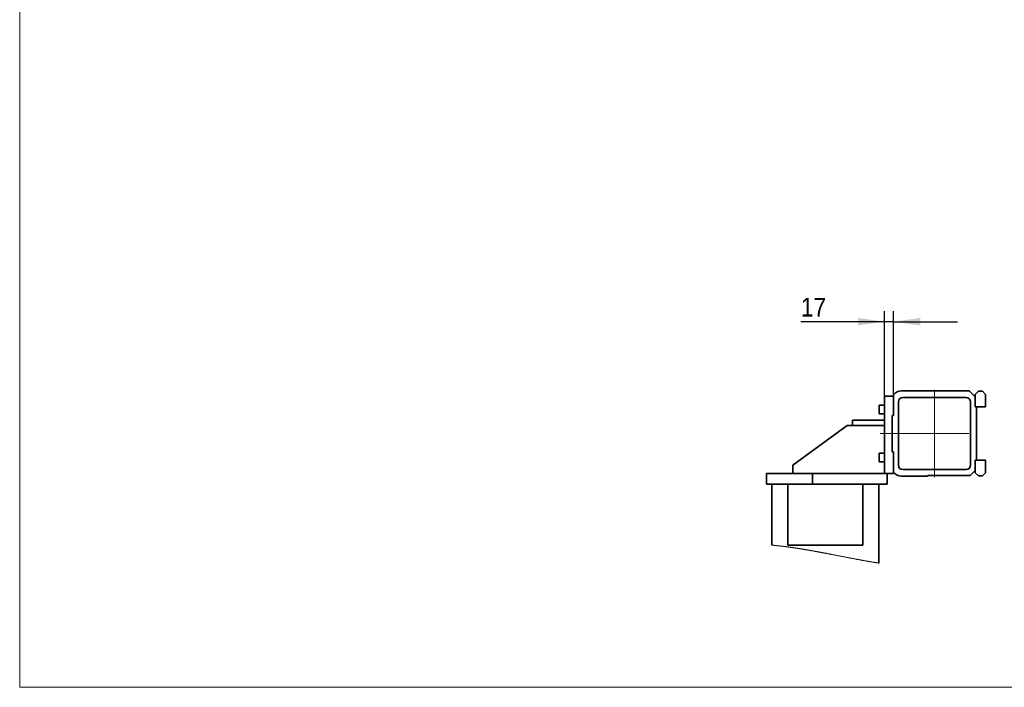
# Model space of a CAD drawing. Header units: millimetres. Extents: x 21 to 401, y 28 to 281.
# Tile 4 of 9: x 226 to 318, y 28 to 91. Entities that reach past the tile are written whole.
import ezdxf

# ---------------------------------------------------------------- set-up
doc = ezdxf.new("R2010")
doc.units = ezdxf.units.MM
doc.linetypes.add('SLD-Durchgehend', pattern=[0])
doc.linetypes.add('SLD-Punktstrich', pattern=[19.05, 15.24, -1.27, 1.27, -1.27])
doc.layers.add('KOPF', color=7, linetype='SLD-Durchgehend')
doc.styles.add('SLDTEXTSTYLE3', font='GOTHIC.TTF', dxfattribs={"width": 0.913})
doc.dimstyles.new('SLDDIMSTYLE7', dxfattribs={"dimtxt": 1.75, "dimasz": 2.5, "dimexe": 0, "dimexo": 0.0625, "dimgap": 0.4375, "dimtad": 1, "dimlfac": 20, "dimrnd": 1e-09, "dimzin": 12, "dimdsep": 46, "dimtxsty": 'SLDTEXTSTYLE3', "dimsah": 1, "dimcen": 0.09, "dimadec": 0, "dimazin": 3, "dimtfac": 1, "dimtmove": 0, "dimatfit": 0, "dimfxl": 1, "dimfrac": 2, "dimtolj": 1, "dimtzin": 12, "dimarcsym": 0})

# ---------------------------------------------------------------- blocks, each defined once
blk = doc.blocks.new('_D_31')
at = {"layer": 'KOPF'}
for p, q in [((306.795, 55.616), (306.795, 63.609)), ((307.645, 55.749), (307.645, 63.609)), ((306.795, 62.609), (298.945, 62.609)), ((307.645, 62.609), (306.795, 62.609)), ((307.645, 62.609), (313.645, 62.609))]:
    blk.add_line(p, q, dxfattribs=at)
for points in [[(306.795, 62.609), (304.295, 62.959), (304.295, 62.259)], [(307.645, 62.609), (310.145, 62.259), (310.145, 62.959)]]:
    blk.add_solid(points, dxfattribs=at)
at = {"layer": 'KOPF', "insert": (298.945, 64.844), "char_height": 1.75, "attachment_point": 1, "style": 'SLDTEXTSTYLE3'}
blk.add_mtext('17', dxfattribs=at)

msp = doc.modelspace()

# ---------------------------------------------------------------- linework, layer by layer
at = {"color": 7, "linetype": 'SLD-Durchgehend', "lineweight": 35}
for p, q in [((307.6452, 55.61614), (306.7952, 55.61614)), ((306.7952, 55.61614), (306.7952, 48.36614)), ((307.6452, 53.81614), (307.6452, 55.74941)), ((308.3702, 56.11614), (314.5702, 56.11614)), ((308.4952, 55.49114), (314.4452, 55.49114)), ((314.76698, 56.09437), (315.2952, 55.56614)), ((315.5952, 56.09114), (315.2952, 55.79114)), ((315.2952, 55.79114), (315.2952, 54.61614)), ((315.2952, 55.56614), (315.2952, 54.61614)), ((315.9702, 56.09114), (315.5952, 56.09114)), ((316.2702, 55.79114), (315.9702, 56.09114)), ((316.2702, 54.61614), (316.2702, 55.79114)), ((306.7952, 54.76614), (306.2952, 54.76614)), ((306.2952, 53.96614), (306.2952, 54.76614)), ((308.0952, 49.14114), (308.0952, 55.09114)), ((314.8452, 55.09114), (314.8452, 49.14114)), ((315.2952, 54.61614), (316.2702, 54.61614)), ((315.2952, 54.61614), (315.4202, 54.61614)), ((315.4202, 54.61614), (315.4202, 49.61614)), ((306.2952, 53.96614), (306.7952, 53.96614)), ((307.4952, 50.41614), (307.4952, 53.81614)), ((307.4952, 53.81614), (307.5202, 53.81614)), ((307.5202, 53.81614), (307.6452, 53.81614)), ((307.5202, 50.41614), (307.5202, 53.81614)), ((303.2952, 52.86614), (298.1952, 49.14786)), ((303.79735, 52.86614), (303.2952, 52.86614)), ((303.79735, 53.36614), (303.79735, 52.86614)), ((306.7952, 53.36614), (303.79735, 53.36614)), ((303.79735, 52.86614), (306.7952, 52.86614)), ((306.7952, 50.26614), (306.2952, 50.26614)), ((306.2952, 49.46614), (306.2952, 50.26614)), ((307.5202, 50.41614), (307.4952, 50.41614)), ((307.6452, 50.41614), (307.5202, 50.41614)), ((307.6452, 48.48288), (307.6452, 50.41614)), ((298.1952, 49.14786), (298.1952, 48.36614)), ((306.2952, 49.46614), (306.7952, 49.46614)), ((315.2952, 49.61614), (315.2952, 48.44114)), ((316.2702, 49.61614), (315.2952, 49.61614)), ((315.4202, 49.61614), (315.2952, 49.61614)), ((315.2952, 49.61614), (315.2952, 48.66614)), ((316.2702, 48.44114), (316.2702, 49.61614)), ((295.7452, 47.36614), (295.7452, 48.36614)), ((298.1952, 48.36614), (295.7452, 48.36614)), ((298.1952, 48.36614), (298.25354, 48.36614)), ((300.0452, 48.36614), (298.25354, 48.36614)), ((300.0452, 47.36614), (300.0452, 48.36614)), ((307.0452, 48.36614), (300.0452, 48.36614)), ((306.7952, 48.36614), (307.6452, 48.36614)), ((307.0452, 47.36614), (307.0452, 48.36614)), ((307.6452, 48.36614), (307.6452, 48.48288)), ((310.7952, 48.11614), (308.3702, 48.11614)), ((314.4452, 48.74114), (308.4952, 48.74114)), ((310.8702, 48.19114), (310.7952, 48.11614)), ((314.8202, 48.19114), (310.8702, 48.19114)), ((315.2952, 48.66614), (314.8202, 48.19114)), ((315.2952, 48.44114), (315.5952, 48.14114)), ((315.5952, 48.14114), (315.9702, 48.14114)), ((315.9702, 48.14114), (316.2702, 48.44114)), ((297.7452, 47.36614), (295.7452, 47.36614)), ((296.2452, 41.65729), (296.2452, 47.36614)), ((297.7452, 47.36614), (297.85937, 47.36614)), ((297.7452, 47.36614), (297.7452, 41.66614)), ((300.0452, 47.36614), (297.85937, 47.36614)), ((307.0452, 47.36614), (300.0452, 47.36614)), ((304.7452, 47.36614), (304.7452, 41.66614)), ((306.2452, 39.97465), (306.2452, 47.36614)), ((297.7452, 41.66614), (304.7452, 41.66614))]:
    msp.add_line(p, q, dxfattribs=at)
at = {"color": 7, "linetype": 'SLD-Durchgehend', "lineweight": 18, "flags": 128}
msp.add_lwpolyline([(296.2452, 41.65729), (296.26953, 41.65509), (296.29385, 41.65286), (296.31818, 41.65061), (296.34251, 41.64835), (296.36684, 41.64606), (296.39117, 41.64376), (296.41551, 41.64143), (296.43781, 41.63929), (296.46012, 41.63712), (296.48243, 41.63494), (296.50474, 41.63275), (296.52705, 41.63054), (296.54936, 41.62831), (296.57167, 41.62606), (296.59399, 41.6238), (296.6163, 41.62153), (296.63862, 41.61924), (296.66093, 41.61693), (296.68325, 41.6146), (296.7043, 41.6124), (296.72534, 41.61018), (296.74639, 41.60795), (296.76744, 41.6057), (296.78848, 41.60344), (296.81081, 41.60103), (296.83313, 41.59861), (296.85546, 41.59616), (296.87779, 41.59371), (296.90012, 41.59123), (296.92245, 41.58875), (296.9435, 41.58639), (296.96456, 41.58402), (296.98562, 41.58163), (297.00668, 41.57923), (297.02774, 41.57682), (297.05124, 41.57411), (297.07475, 41.57139), (297.09826, 41.56865), (297.12176, 41.56589), (297.14527, 41.56312), (297.16879, 41.56033), (297.1923, 41.55753), (297.21581, 41.55471), (297.23816, 41.55202), (297.26051, 41.54931), (297.28286, 41.54659), (297.30521, 41.54385), (297.32756, 41.5411), (297.34991, 41.53834), (297.37626, 41.53506), (297.40261, 41.53177), (297.42895, 41.52846), (297.45531, 41.52512), (297.4822, 41.5217), (297.50909, 41.51826), (297.53598, 41.5148), (297.56288, 41.51133), (297.58977, 41.50783), (297.61667, 41.50431), (297.64357, 41.50078), (297.67048, 41.49722), (297.69738, 41.49365), (297.72429, 41.49006), (297.75119, 41.48645), (297.7781, 41.48282), (297.80502, 41.47917), (297.83193, 41.4755), (297.8566, 41.47213), (297.88128, 41.46873), (297.90595, 41.46533), (297.93063, 41.46191), (297.9553, 41.45847), (297.97998, 41.45502), (298.00685, 41.45124), (298.03372, 41.44745), (298.06059, 41.44364), (298.08746, 41.43981), (298.11433, 41.43597), (298.14073, 41.43218), (298.16713, 41.42837), (298.19353, 41.42455), (298.21993, 41.42071), (298.24687, 41.41677), (298.27381, 41.41282), (298.30076, 41.40885), (298.32771, 41.40487), (298.35465, 41.40086), (298.38161, 41.39685), (298.40856, 41.39281), (298.43551, 41.38876), (298.46247, 41.3847), (298.48943, 41.38062), (298.51639, 41.37652), (298.54335, 41.37241), (298.57032, 41.36828), (298.59728, 41.36413), (298.62695, 41.35956), (298.65661, 41.35496), (298.68628, 41.35035), (298.71596, 41.34572), (298.74563, 41.34107), (298.77261, 41.33683), (298.79959, 41.33257), (298.82657, 41.3283), (298.85356, 41.32402), (298.88054, 41.31972), (298.90753, 41.3154), (298.93452, 41.31108), (298.96422, 41.3063), (298.99391, 41.30151), (299.02361, 41.2967), (299.05331, 41.29187), (299.08301, 41.28703), (299.11271, 41.28217), (299.14242, 41.27729), (299.17213, 41.2724), (299.20184, 41.26749), (299.23155, 41.26257), (299.26074, 41.25772), (299.28993, 41.25285), (299.31912, 41.24797), (299.34831, 41.24307), (299.37841, 41.23801), (299.4085, 41.23294), (299.4386, 41.22784), (299.46871, 41.22274), (299.49881, 41.21762), (299.52892, 41.21248), (299.55903, 41.20733), (299.58914, 41.20216), (299.62069, 41.19673), (299.65224, 41.19129), (299.6838, 41.18583), (299.71536, 41.18036), (299.74692, 41.17487), (299.77848, 41.16937), (299.81005, 41.16385), (299.84162, 41.15832), (299.87319, 41.15277), (299.90476, 41.14721), (299.93634, 41.14164), (299.96792, 41.13605), (300.00515, 41.12944), (300.04238, 41.12282), (300.07961, 41.11617), (300.11685, 41.10951), (300.15477, 41.10271), (300.19269, 41.09589), (300.23061, 41.08906), (300.26855, 41.0822), (300.30648, 41.07533), (300.34374, 41.06856), (300.38101, 41.06178), (300.41828, 41.05498), (300.45555, 41.04816), (300.49359, 41.04119), (300.53164, 41.0342), (300.56969, 41.0272), (300.60774, 41.02018), (300.6458, 41.01315), (300.68386, 41.0061), (300.72193, 40.99904), (300.75992, 40.99198), (300.79791, 40.9849), (300.8359, 40.97781), (300.87391, 40.97071), (300.91191, 40.96359), (300.94924, 40.95659), (300.98658, 40.94958), (301.02392, 40.94255), (301.06127, 40.93552), (301.10573, 40.92712), (301.1502, 40.91872), (301.19468, 40.91029), (301.23916, 40.90186), (301.28365, 40.8934), (301.32815, 40.88494), (301.37265, 40.87646), (301.41716, 40.86797), (301.46167, 40.85946), (301.50619, 40.85094), (301.55072, 40.84242), (301.59525, 40.83388), (301.64775, 40.8238), (301.70025, 40.81371), (301.75277, 40.8036), (301.80529, 40.79348), (301.85944, 40.78304), (301.9136, 40.77258), (301.96777, 40.76212), (302.02195, 40.75164), (302.07614, 40.74116), (302.13034, 40.73066), (302.18455, 40.72016), (302.23877, 40.70965), (302.30694, 40.69643), (302.37513, 40.6832), (302.44334, 40.66997), (302.51156, 40.65673), (302.5798, 40.64348), (302.64806, 40.63024), (302.71633, 40.61699), (302.78462, 40.60375), (302.85293, 40.5905), (302.92125, 40.57727), (302.97494, 40.56687), (303.02864, 40.55648), (303.08236, 40.54609), (303.13608, 40.53571), (303.18981, 40.52534), (303.24681, 40.51434), (303.30383, 40.50336), (303.36085, 40.49238), (303.41789, 40.48142), (303.47494, 40.47047), (303.532, 40.45953), (303.58581, 40.44923), (303.63963, 40.43895), (303.69347, 40.42868), (303.74731, 40.41842), (303.80116, 40.40818), (303.84605, 40.39966), (303.89094, 40.39115), (303.93584, 40.38265), (303.98075, 40.37416), (304.02567, 40.36569), (304.07059, 40.35723), (304.11296, 40.34927), (304.15533, 40.34132), (304.19771, 40.33339), (304.24009, 40.32546), (304.28248, 40.31756), (304.32094, 40.31039), (304.35941, 40.30325), (304.39788, 40.29611), (304.43635, 40.28898), (304.47483, 40.28187), (304.51263, 40.2749), (304.55044, 40.26795), (304.58825, 40.261), (304.62607, 40.25407), (304.66466, 40.24701), (304.70326, 40.23997), (304.74187, 40.23294), (304.78048, 40.22593), (304.8191, 40.21893), (304.85772, 40.21195), (304.89635, 40.20498), (304.93498, 40.19803), (304.97362, 40.1911), (305.01227, 40.18419), (305.05092, 40.17729), (305.08958, 40.17041), (305.12825, 40.16354), (305.16692, 40.1567), (305.20237, 40.15044), (305.23783, 40.1442), (305.27329, 40.13797), (305.30876, 40.13176), (305.34423, 40.12557), (305.37971, 40.11939), (305.41358, 40.11351), (305.44745, 40.10764), (305.48133, 40.10179), (305.51522, 40.09596), (305.54911, 40.09014), (305.583, 40.08434), (305.6169, 40.07855), (305.6508, 40.07278), (305.68125, 40.06761), (305.7117, 40.06246), (305.74215, 40.05732), (305.77261, 40.0522), (305.80307, 40.04709), (305.83354, 40.04199), (305.86401, 40.03691), (305.89448, 40.03184), (305.92496, 40.02679), (305.95544, 40.02175), (305.98593, 40.01673), (306.01641, 40.01172), (306.04691, 40.00672), (306.0774, 40.00175), (306.10536, 39.9972), (306.13332, 39.99266), (306.16129, 39.98814), (306.18926, 39.98363), (306.21723, 39.97913), (306.2452, 39.97465)], dxfattribs=at)
at = {"color": 7, "linetype": 'SLD-Durchgehend', "lineweight": 35}
for centre, radius, start, end in [((308.3702, 55.21615), 0.9, 89.9999425, 143.6640957), ((308.4952, 55.09114), 0.4, 90.0000454, 179.9998478), ((314.4452, 55.09114), 0.4, 0.0001522, 89.9999546), ((314.57019, 55.21601), 0.90014, 77.3717601, 89.9989092), ((308.4952, 49.14114), 0.4, 180.0001522, 269.9999546), ((314.4452, 49.14114), 0.4, 270.0000454, 359.9998478), ((308.3702, 49.01614), 0.9, 216.3360292, 270.0000263)]:
    msp.add_arc(centre, radius, start, end, dxfattribs=at)
at = {"layer": 'KOPF', "lineweight": 18}
for p, q in [((225.73608, 193.32761), (225.73608, 28.32761)), ((225.73608, 28.32761), (400.73608, 28.32761))]:
    msp.add_line(p, q, dxfattribs=at)
at = {"layer": 'KOPF', "linetype": 'SLD-Punktstrich', "lineweight": 18, "ltscale": 2.5}
for p, q in [((311.4702, 48.01614), (311.4702, 56.21614)), ((306.3702, 52.11614), (314.6827, 52.11614))]:
    msp.add_line(p, q, dxfattribs=at)

# ---------------------------------------------------------------- dimensions: what is measured, and where the dimension line sits
at = {"layer": 'KOPF'}
dim = msp.add_linear_dim(base=(306.7952, 62.60892), p1=(307.6452, 55.74941), p2=(306.7952, 55.61614), dimstyle='SLDDIMSTYLE7', dxfattribs=at)
dim.commit()
dim.dimension.update_dxf_attribs({"geometry": '_D_31', "text_midpoint": (300.23783, 62.60892), "dimtype": 160})

doc.saveas('drawing.dxf')
